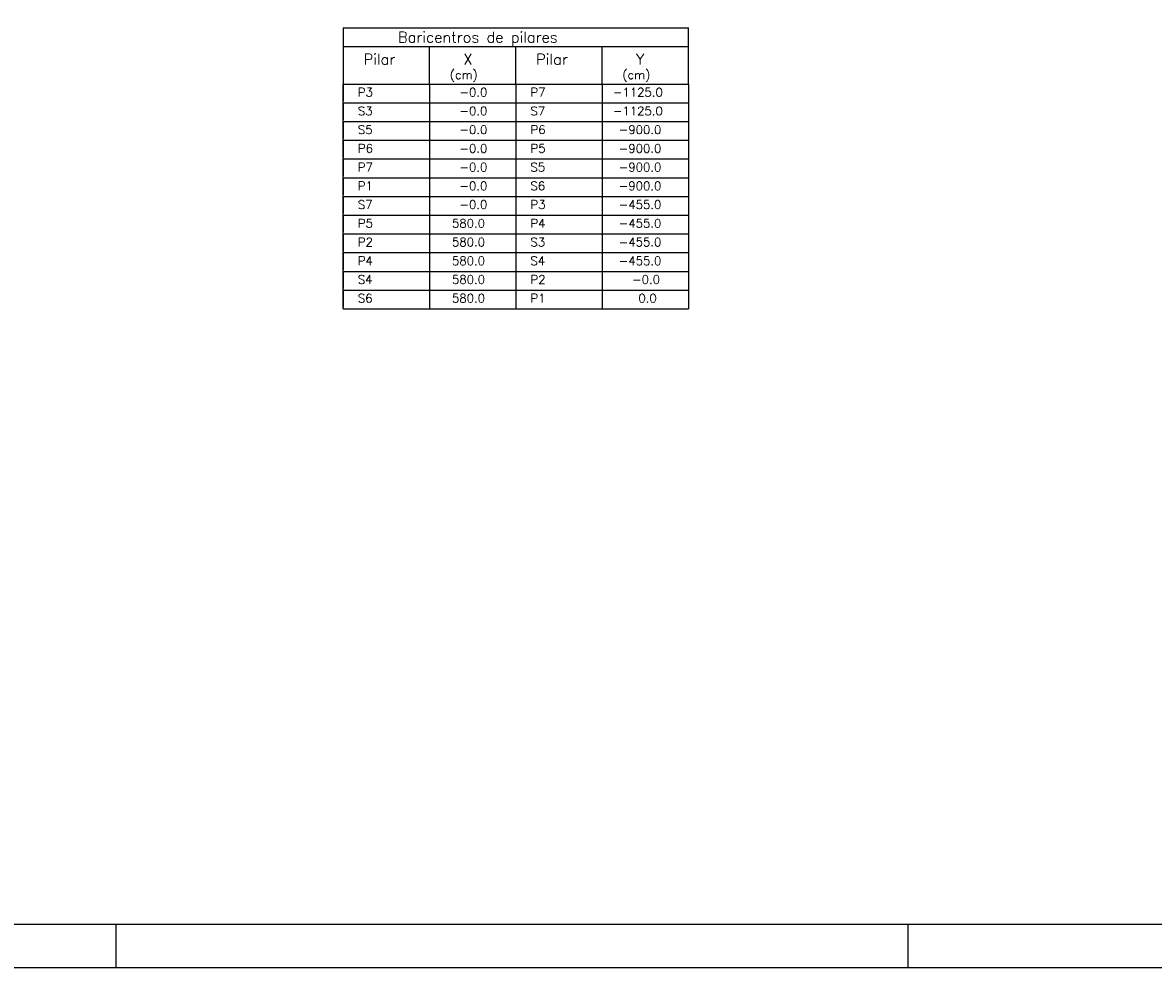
# Model space of a CAD drawing. Extents: x 0 to 84.1, y 0 to 59.4.
# Tile 2 of 5: x 26.4 to 52.8, y 0 to 22.1. Entities that reach past the tile are written whole.
import ezdxf

# ---------------------------------------------------------------- set-up
doc = ezdxf.new("R2010")
doc.units = 0
doc.header["$MEASUREMENT"] = 0
doc.layers.add('1', color=1, linetype='CONTINUOUS')
doc.layers.add('2', color=2, linetype='CONTINUOUS')
doc.styles.get("Standard").update_dxf_attribs({"font": 'ROMANS.SHX'})

msp = doc.modelspace()

# ---------------------------------------------------------------- linework, layer by layer
at = {"layer": '1', "linetype": 'Continuous'}
for p, q in [((33.898911, 21.946467), (33.898911, 20.633967)), ((33.898911, 21.946467), (41.963244, 21.946467)), ((41.963244, 21.508967), (41.963244, 21.946467)), ((33.898911, 21.508967), (41.963244, 21.508967)), ((35.914994, 20.633967), (35.914994, 21.508967)), ((37.931077, 20.633967), (37.931077, 21.508967)), ((39.94716, 20.633967), (39.94716, 21.508967)), ((41.963244, 20.633967), (41.963244, 21.508967)), ((33.898911, 20.633967), (37.931077, 20.633967)), ((33.898911, 20.196467), (33.898911, 20.633967)), ((33.898911, 20.633967), (33.898911, 20.233967)), ((35.914994, 20.633967), (35.914994, 20.196467)), ((37.931077, 20.633967), (41.963244, 20.633967)), ((37.931077, 20.633967), (37.931077, 20.196467)), ((39.94716, 20.633967), (39.94716, 20.196467)), ((41.963244, 20.633967), (41.963244, 20.196467)), ((33.898911, 20.196467), (41.963244, 20.196467)), ((33.898911, 19.758967), (33.898911, 20.196467)), ((33.898911, 20.196467), (33.898911, 19.796467)), ((35.914994, 20.196467), (35.914994, 19.758967)), ((37.931077, 20.196467), (37.931077, 19.758967)), ((39.94716, 20.196467), (39.94716, 19.758967)), ((41.963244, 20.196467), (41.963244, 19.758967)), ((33.898911, 19.758967), (41.963244, 19.758967)), ((33.898911, 19.321467), (33.898911, 19.758967)), ((33.898911, 19.758967), (33.898911, 19.358967)), ((35.914994, 19.758967), (35.914994, 19.321467)), ((37.931077, 19.758967), (37.931077, 19.321467)), ((39.94716, 19.758967), (39.94716, 19.321467)), ((41.963244, 19.758967), (41.963244, 19.321467)), ((33.898911, 19.321467), (41.963244, 19.321467)), ((33.898911, 18.883967), (33.898911, 19.321467)), ((33.898911, 19.321467), (33.898911, 18.921467)), ((35.914994, 19.321467), (35.914994, 18.883967)), ((37.931077, 19.321467), (37.931077, 18.883967)), ((39.94716, 19.321467), (39.94716, 18.883967)), ((41.963244, 19.321467), (41.963244, 18.883967)), ((33.898911, 18.883967), (41.963244, 18.883967)), ((33.898911, 18.446467), (33.898911, 18.883967)), ((33.898911, 18.883967), (33.898911, 18.483967)), ((35.914994, 18.883967), (35.914994, 18.446467)), ((37.931077, 18.883967), (37.931077, 18.446467)), ((39.94716, 18.883967), (39.94716, 18.446467)), ((41.963244, 18.883967), (41.963244, 18.446467)), ((33.898911, 18.446467), (41.963244, 18.446467)), ((33.898911, 18.008967), (33.898911, 18.446467)), ((33.898911, 18.446467), (33.898911, 18.046467)), ((35.914994, 18.446467), (35.914994, 18.008967)), ((37.931077, 18.446467), (37.931077, 18.008967)), ((39.94716, 18.446467), (39.94716, 18.008967)), ((41.963244, 18.446467), (41.963244, 18.008967)), ((33.898911, 18.008967), (41.963244, 18.008967)), ((33.898911, 17.571467), (33.898911, 18.008967)), ((33.898911, 18.008967), (33.898911, 17.608967)), ((35.914994, 18.008967), (35.914994, 17.571467)), ((37.931077, 18.008967), (37.931077, 17.571467)), ((39.94716, 18.008967), (39.94716, 17.571467)), ((41.963244, 18.008967), (41.963244, 17.571467)), ((33.898911, 17.571467), (41.963244, 17.571467)), ((33.898911, 17.133967), (33.898911, 17.571467)), ((33.898911, 17.571467), (33.898911, 17.171467)), ((35.914994, 17.571467), (35.914994, 17.133967)), ((37.931077, 17.571467), (37.931077, 17.133967)), ((39.94716, 17.571467), (39.94716, 17.133967)), ((41.963244, 17.571467), (41.963244, 17.133967)), ((33.898911, 17.133967), (41.963244, 17.133967)), ((33.898911, 16.696467), (33.898911, 17.133967)), ((33.898911, 17.133967), (33.898911, 16.733967)), ((35.914994, 17.133967), (35.914994, 16.696467)), ((37.931077, 17.133967), (37.931077, 16.696467)), ((39.94716, 17.133967), (39.94716, 16.696467)), ((41.963244, 17.133967), (41.963244, 16.696467)), ((33.898911, 16.696467), (41.963244, 16.696467)), ((33.898911, 16.258967), (33.898911, 16.696467)), ((33.898911, 16.696467), (33.898911, 16.296467)), ((35.914994, 16.696467), (35.914994, 16.258967)), ((37.931077, 16.696467), (37.931077, 16.258967)), ((39.94716, 16.696467), (39.94716, 16.258967)), ((41.963244, 16.696467), (41.963244, 16.258967)), ((33.898911, 16.258967), (41.963244, 16.258967)), ((33.898911, 15.821467), (33.898911, 16.258967)), ((33.898911, 16.258967), (33.898911, 15.858967)), ((35.914994, 16.258967), (35.914994, 15.821467)), ((37.931077, 16.258967), (37.931077, 15.821467)), ((39.94716, 16.258967), (39.94716, 15.821467)), ((41.963244, 16.258967), (41.963244, 15.821467)), ((33.898911, 15.821467), (41.963244, 15.821467)), ((33.898911, 15.383967), (33.898911, 15.821467)), ((33.898911, 15.821467), (33.898911, 15.421467)), ((35.914994, 15.821467), (35.914994, 15.383967)), ((37.931077, 15.821467), (37.931077, 15.383967)), ((39.94716, 15.821467), (39.94716, 15.383967)), ((41.963244, 15.821467), (41.963244, 15.383967)), ((33.898911, 15.383967), (41.963244, 15.383967))]:
    msp.add_line(p, q, dxfattribs=at)
at = {"layer": '2', "linetype": 'Continuous'}
for p, q in [((28.600006, 0), (28.600006, 1)), ((47.100006, 0), (47.100006, 1)), ((0, 0), (84.100006, 0))]:
    msp.add_line(p, q, dxfattribs=at)
msp.add_lwpolyline([(83.100006, 1), (2.5, 1), (2.5, 58.400002), (83.100006, 58.400002), (83.100006, 1)], dxfattribs=at)

# ---------------------------------------------------------------- texts
at = {"layer": '1', "linetype": 'Continuous'}
for s, height, p in [('Baricentros de pilares', 0.25, (35.181077, 21.602717)), ('Pilar', 0.25, (34.376168, 21.087223)), ('X', 0.25, (36.709826, 21.087223)), ('Pilar', 0.25, (38.408334, 21.087223)), ('Y', 0.25, (40.741992, 21.087223)), ('(cm)', 0.2, (36.391003, 20.750991)), ('(cm)', 0.2, (40.42317, 20.750991)), ('P3', 0.2, (34.243394, 20.343018)), ('   -0.0', 0.2, (36.169214, 20.343018)), ('P7', 0.2, (38.275561, 20.343018)), ('-1125.0', 0.2, (40.20138, 20.343018)), ('S3', 0.2, (34.243394, 19.905518)), ('   -0.0', 0.2, (36.169214, 19.905518)), ('S7', 0.2, (38.275561, 19.905518)), ('-1125.0', 0.2, (40.20138, 19.905518)), ('S5', 0.2, (34.243394, 19.468018)), ('   -0.0', 0.2, (36.169214, 19.468018)), ('P6', 0.2, (38.275561, 19.468018)), (' -900.0', 0.2, (40.20138, 19.468018)), ('P6', 0.2, (34.243394, 19.030518)), ('   -0.0', 0.2, (36.169214, 19.030518)), ('P5', 0.2, (38.275561, 19.030518)), (' -900.0', 0.2, (40.20138, 19.030518)), ('P7', 0.2, (34.243394, 18.593018)), ('   -0.0', 0.2, (36.169214, 18.593018)), ('S5', 0.2, (38.275561, 18.593018)), (' -900.0', 0.2, (40.20138, 18.593018)), ('P1', 0.2, (34.243394, 18.155518)), ('   -0.0', 0.2, (36.169214, 18.155518)), ('S6', 0.2, (38.275561, 18.155518)), (' -900.0', 0.2, (40.20138, 18.155518)), ('S7', 0.2, (34.243394, 17.718018)), ('   -0.0', 0.2, (36.169214, 17.718018)), ('P3', 0.2, (38.275561, 17.718018)), (' -455.0', 0.2, (40.20138, 17.718018)), ('P5', 0.2, (34.243394, 17.280518)), ('  580.0', 0.2, (36.169214, 17.280518)), ('P4', 0.2, (38.275561, 17.280518)), (' -455.0', 0.2, (40.20138, 17.280518)), ('P2', 0.2, (34.243394, 16.843018)), ('  580.0', 0.2, (36.169214, 16.843018)), ('S3', 0.2, (38.275561, 16.843018)), (' -455.0', 0.2, (40.20138, 16.843018)), ('P4', 0.2, (34.243394, 16.405518)), ('  580.0', 0.2, (36.169214, 16.405518)), ('S4', 0.2, (38.275561, 16.405518)), (' -455.0', 0.2, (40.20138, 16.405518)), ('S4', 0.2, (34.243394, 15.968018)), ('  580.0', 0.2, (36.169214, 15.968018)), ('P2', 0.2, (38.275561, 15.968018)), ('   -0.0', 0.2, (40.20138, 15.968018)), ('S6', 0.2, (34.243394, 15.530518)), ('  580.0', 0.2, (36.169214, 15.530518)), ('P1', 0.2, (38.275561, 15.530518)), ('    0.0', 0.2, (40.20138, 15.530518))]:
    msp.add_text(s, height=height, dxfattribs=at).set_placement(p)

doc.saveas('drawing.dxf')
